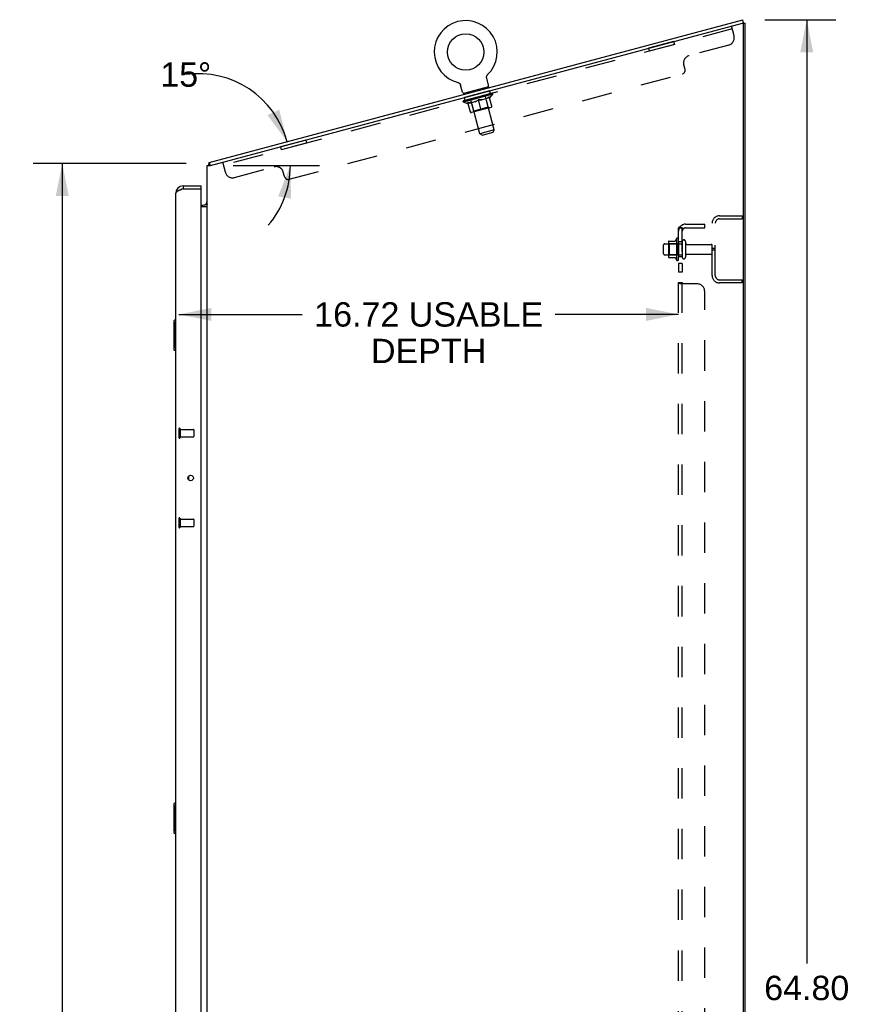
# Model space of a CAD drawing. Header units: inches. Extents: x 0 to 185, y 0 to 120.
# Tile 99 of 102: x 94 to 121, y 40 to 73. Entities that reach past the tile are written whole.
import ezdxf

# ---------------------------------------------------------------- set-up
doc = ezdxf.new("R2010")
doc.units = ezdxf.units.IN
doc.header["$LTSCALE"] = 10.163043
doc.header["$MEASUREMENT"] = 0
doc.linetypes.add('HIDDEN', pattern=[0.2, 0.1, -0.1])
doc.layers.get('0').update_dxf_attribs({"linetype": 'CONTINUOUS'})
for name, color, linetype in [('02___PRT_ALL_AXES', 7, 'CONTINUOUS'), ('DEFAULT_2', 8, 'HIDDEN'), ('DIMENSIONS', 7, 'CONTINUOUS')]:
    doc.layers.add(name, color=color, linetype=linetype)
doc.styles.get("Standard").update_dxf_attribs({"font": 'arial.ttf'})
doc.dimstyles.new('DIMSTYLE_1', dxfattribs={"dimtxt": 0.815217, "dimasz": 1.086957, "dimexe": 0.09, "dimexo": 0.07, "dimgap": 0.0375, "dimtad": 0, "dimtih": 1, "dimtoh": 1, "dimzin": 4, "dimdsep": 46, "dimtxsty": 'Standard', "dimblk": '_FILLED', "dimblk1": '_FILLED', "dimblk2": '_FILLED', "dimcen": 0.09, "dimazin": 1, "dimtfac": 1, "dimtofl": 0, "dimtmove": 0, "dimatfit": 3, "dimldrblk": '_FILLED', "dimfxl": 0, "dimtolj": 1, "dimtzin": 4, "dimarcsym": 0})
doc.dimstyles.new('DIMSTYLE_2', dxfattribs={"dimtxt": 0.815217, "dimasz": 1.086957, "dimexe": 0.09, "dimexo": 0.07, "dimgap": 0.0375, "dimtad": 0, "dimtih": 1, "dimtoh": 1, "dimdec": 0, "dimzin": 4, "dimdsep": 46, "dimtxsty": 'Standard', "dimblk": '_FILLED', "dimblk1": '_FILLED', "dimblk2": '_FILLED', "dimcen": 0.09, "dimadec": 0, "dimazin": 1, "dimtfac": 1, "dimtofl": 0, "dimtmove": 0, "dimatfit": 3, "dimldrblk": '_FILLED', "dimfxl": 0, "dimtolj": 1, "dimtzin": 4, "dimarcsym": 0})

# ---------------------------------------------------------------- blocks, each defined once
blk = doc.blocks.new('_FILLED')
at = {"color": 0, "linetype": 'ByBlock'}
blk.add_solid([(0, 0), (-1, 0.2), (-1, -0.2)], dxfattribs=at)
blk = doc.blocks.new('*D5')
at = {"layer": 'DIMENSIONS', "color": 2, "linetype": 'Continuous'}
for p, q in [((118.575, 72.997), (120.959, 72.997)), ((119.981, 72.997), (119.981, 41.41)), ((119.981, 8.193), (119.981, 39.78)), ((118.629, 8.193), (120.959, 8.193))]:
    blk.add_line(p, q, dxfattribs=at)
at = {"layer": 'DIMENSIONS', "color": 2, "linetype": 'Continuous', "xscale": 1.0869565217, "yscale": 1.0869565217, "zscale": 1.0869565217}
for p, rotation in [((119.981, 72.997), 90), ((119.981, 8.193), 270)]:
    blk.add_blockref('_FILLED', p, dxfattribs=dict(at, rotation=rotation))
at = {"layer": 'DIMENSIONS', "color": 2, "linetype": 'Continuous', "insert": (119.981, 41.003), "char_height": 0.8152, "width": 2.84872, "attachment_point": 2, "line_spacing_factor": 0.9}
blk.add_mtext('64.80', dxfattribs=at)
blk = doc.blocks.new('*D6')
at = {"layer": 'DIMENSIONS', "color": 2, "linetype": 'Continuous'}
for p, q in [((99.216, 68.193), (94.088, 68.193)), ((95.066, 68.193), (95.066, 39.008)), ((95.066, 8.193), (95.066, 37.378)), ((99.366, 8.193), (94.088, 8.193))]:
    blk.add_line(p, q, dxfattribs=at)
at = {"layer": 'DIMENSIONS', "color": 2, "linetype": 'Continuous', "xscale": 1.0869565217, "yscale": 1.0869565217, "zscale": 1.0869565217}
for p, rotation in [((95.066, 68.193), 90), ((95.066, 8.193), 270)]:
    blk.add_blockref('_FILLED', p, dxfattribs=dict(at, rotation=rotation))
at = {"layer": 'DIMENSIONS', "color": 2, "linetype": 'Continuous', "insert": (95.066, 38.6), "char_height": 0.8152, "width": 2.84872, "attachment_point": 2, "line_spacing_factor": 0.9}
blk.add_mtext('60.00', dxfattribs=at)
blk = doc.blocks.new('*D10')
at = {"layer": 'DIMENSIONS', "color": 2, "linetype": 'Continuous'}
blk.add_line((100.785, 68.123), (103.677, 68.123), dxfattribs=at)
for start, end in [(15, 97.9432), (319.5138, 360)]:
    blk.add_arc((99.622, 68.123), 3.077, start, end, dxfattribs=at)
for points in [[(101.935, 69.811), (102.594, 68.919), (102.329, 69.995)], [(102.722, 67.015), (102.699, 68.123), (102.294, 67.091)]]:
    blk.add_solid(points, dxfattribs=at)
at = {"layer": 'DIMENSIONS', "color": 2, "linetype": 'Continuous', "insert": (99.197, 71.577), "char_height": 0.81522, "width": 1.81025, "attachment_point": 2, "line_spacing_factor": 0.9}
blk.add_mtext('15\\fgdt;{\\fgdt;~}', dxfattribs=at)
blk = doc.blocks.new('*D21')
at = {"layer": 'DIMENSIONS', "color": 2, "linetype": 'Continuous'}
for p, q in [((98.966, 63.14), (103.096, 63.14)), ((115.691, 63.14), (111.561, 63.14))]:
    blk.add_line(p, q, dxfattribs=at)
at = {"layer": 'DIMENSIONS', "color": 2, "linetype": 'Continuous', "xscale": 1.0869565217, "yscale": 1.0869565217, "zscale": 1.0869565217, "rotation": 180}
blk.add_blockref('_FILLED', (98.966, 63.14), dxfattribs=at)
at = {"layer": 'DIMENSIONS', "color": 2, "linetype": 'Continuous', "xscale": 1.0869565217, "yscale": 1.0869565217, "zscale": 1.0869565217}
blk.add_blockref('_FILLED', (115.691, 63.14), dxfattribs=at)
at = {"layer": 'DIMENSIONS', "color": 2, "linetype": 'Continuous', "insert": (107.328, 63.548), "char_height": 0.81522, "width": 7.6491, "attachment_point": 2, "line_spacing_factor": 0.9}
blk.add_mtext('16.72 USABLE\\PDEPTH', dxfattribs=at)

msp = doc.modelspace()

# ---------------------------------------------------------------- linework, layer by layer
at = {"color": 7, "linetype": 'Continuous'}
for p, q in [((99.986, 68.22), (117.843, 73.005)), ((117.87, 72.905), (117.843, 73.005)), ((117.853, 72.89), (117.92, 72.89)), ((108.309, 70.901), (108.309, 70.901)), ((108.309, 70.901), (108.313, 70.899)), ((108.313, 70.899), (108.318, 70.898)), ((108.318, 70.898), (108.322, 70.897)), ((108.322, 70.897), (108.326, 70.895)), ((108.326, 70.895), (108.33, 70.893)), ((108.33, 70.893), (108.334, 70.891)), ((108.334, 70.891), (108.338, 70.889)), ((108.338, 70.889), (108.342, 70.887)), ((108.342, 70.887), (108.346, 70.885)), ((108.346, 70.885), (108.349, 70.882)), ((108.349, 70.882), (108.353, 70.88)), ((108.353, 70.88), (108.356, 70.877)), ((108.356, 70.877), (108.36, 70.874)), ((108.36, 70.874), (108.363, 70.871)), ((108.363, 70.871), (108.366, 70.868)), ((108.366, 70.868), (108.369, 70.865)), ((108.369, 70.865), (108.372, 70.862)), ((108.372, 70.862), (108.375, 70.858)), ((108.375, 70.858), (108.378, 70.855)), ((109.268, 71.089), (109.269, 71.094)), ((109.268, 71.085), (109.268, 71.089)), ((109.268, 71.08), (109.268, 71.085)), ((109.268, 71.076), (109.268, 71.08)), ((109.268, 71.071), (109.268, 71.076)), ((109.268, 71.067), (109.268, 71.071)), ((109.269, 71.098), (109.27, 71.102)), ((109.269, 71.094), (109.269, 71.098)), ((109.269, 71.058), (109.269, 71.063)), ((109.27, 71.102), (109.271, 71.107)), ((109.271, 71.107), (109.272, 71.111)), ((109.272, 71.046), (109.271, 71.05)), ((109.272, 71.111), (109.274, 71.115)), ((109.333, 70.818), (109.272, 71.046)), ((109.274, 71.115), (109.275, 71.119)), ((109.275, 71.119), (109.276, 71.124)), ((109.276, 71.124), (109.278, 71.128)), ((109.278, 71.128), (109.28, 71.132)), ((109.28, 71.132), (109.282, 71.136)), ((109.282, 71.136), (109.284, 71.14)), ((109.284, 71.14), (109.286, 71.143)), ((109.286, 71.143), (109.289, 71.147)), ((109.289, 71.147), (109.291, 71.151)), ((109.291, 71.151), (109.294, 71.154)), ((109.294, 71.154), (109.297, 71.158)), ((109.297, 71.158), (109.299, 71.161)), ((109.299, 71.161), (109.302, 71.164)), ((109.299, 71.161), (109.301, 71.163)), ((109.302, 71.164), (109.306, 71.168)), ((109.306, 71.168), (109.306, 71.168)), ((108.378, 70.855), (108.381, 70.851)), ((108.381, 70.851), (108.383, 70.848)), ((108.383, 70.848), (108.385, 70.844)), ((108.385, 70.844), (108.388, 70.84)), ((108.398, 70.816), (108.399, 70.812)), ((108.46, 70.584), (108.399, 70.812)), ((109.335, 70.756), (108.49, 70.53)), ((108.49, 70.53), (108.497, 70.501)), ((109.335, 70.756), (109.342, 70.727)), ((99.971, 68.163), (100.009, 68.134)), ((99.986, 68.22), (100.012, 68.123)), ((99.108, 67.443), (99.108, 67.339)), ((99.716, 67.339), (99.696, 67.339)), ((99.716, 67.339), (99.716, 67.443)), ((99.716, 66.797), (99.777, 66.797)), ((99.913, 66.832), (99.915, 66.83)), ((98.802, 62.928), (98.802, 61.958)), ((98.862, 62.943), (98.817, 62.943)), ((98.849, 62.843), (98.849, 62.043)), ((98.817, 61.943), (98.862, 61.943)), ((99.286, 57.719), (99.286, 57.609)), ((98.802, 46.761), (98.802, 45.791)), ((98.862, 46.776), (98.817, 46.776)), ((98.849, 46.676), (98.849, 45.876)), ((98.817, 45.776), (98.862, 45.776))]:
    msp.add_line(p, q, dxfattribs=at)
at = {"color": 3, "linetype": 'Continuous'}
for p, q in [((100.024, 68.123), (117.829, 72.894)), ((117.87, 72.905), (117.838, 72.896)), ((117.868, 8.359), (117.868, 72.863)), ((117.92, 8.297), (117.92, 72.89)), ((99.92, 8.297), (99.92, 68.123)), ((99.92, 68.123), (100.024, 68.123)), ((99.017, 67.304), (99.006, 67.3)), ((99.028, 67.309), (99.017, 67.304)), ((99.039, 67.313), (99.028, 67.309)), ((99.05, 67.317), (99.039, 67.313)), ((99.062, 67.322), (99.05, 67.317)), ((99.079, 67.328), (99.062, 67.322)), ((99.108, 67.339), (99.079, 67.328)), ((99.108, 67.443), (99.716, 67.443)), ((99.108, 67.339), (99.696, 67.339)), ((99.716, 9.067), (99.716, 67.319)), ((98.862, 9.189), (98.862, 67.196)), ((99.92, 66.745), (99.716, 66.745))]:
    msp.add_line(p, q, dxfattribs=at)
at = {"color": 7, "linetype": 'Continuous'}
for points in [[(109.272, 71.046), (109.271, 71.05), (109.27, 71.054), (109.269, 71.058), (109.269, 71.063), (109.268, 71.067)], [(108.388, 70.84), (108.39, 70.836), (108.392, 70.832)], [(108.39, 70.836), (108.392, 70.832), (108.393, 70.828), (108.395, 70.824), (108.397, 70.82), (108.398, 70.816)], [(108.395, 70.824), (108.397, 70.82), (108.398, 70.816)], [(99.971, 68.163), (99.972, 68.165), (99.973, 68.167), (99.974, 68.17), (99.975, 68.172), (99.975, 68.175), (99.976, 68.178), (99.976, 68.182), (99.977, 68.185), (99.977, 68.188), (99.977, 68.191)], [(99.977, 68.191), (99.977, 68.198), (99.977, 68.201), (99.978, 68.204), (99.978, 68.206), (99.978, 68.209), (99.979, 68.211), (99.979, 68.213), (99.98, 68.215), (99.981, 68.217), (99.982, 68.218), (99.983, 68.219), (99.984, 68.22), (99.986, 68.22)], [(99.891, 66.853), (99.891, 66.853), (99.891, 66.852), (99.891, 66.852), (99.891, 66.851), (99.892, 66.85), (99.893, 66.849), (99.894, 66.848), (99.895, 66.847), (99.897, 66.846), (99.898, 66.845)], [(99.898, 66.845), (99.9, 66.843), (99.902, 66.842), (99.904, 66.84), (99.906, 66.838), (99.908, 66.837), (99.91, 66.835)], [(99.91, 66.835), (99.912, 66.833), (99.913, 66.832)], [(99.915, 66.83), (99.916, 66.828), (99.917, 66.826), (99.918, 66.825), (99.919, 66.823), (99.92, 66.822), (99.92, 66.82), (99.92, 66.819)], [(98.847, 62.879), (98.847, 62.873), (98.848, 62.868), (98.848, 62.862), (98.848, 62.855), (98.849, 62.849), (98.849, 62.843)], [(98.849, 62.043), (98.849, 62.037), (98.848, 62.03), (98.848, 62.024), (98.848, 62.018), (98.847, 62.012), (98.847, 62.007)], [(98.847, 46.712), (98.847, 46.707), (98.848, 46.701), (98.848, 46.695), (98.848, 46.689), (98.849, 46.683), (98.849, 46.676)], [(98.849, 45.876), (98.849, 45.87), (98.848, 45.864), (98.848, 45.858), (98.848, 45.852), (98.847, 45.846), (98.847, 45.84)]]:
    msp.add_lwpolyline(points, dxfattribs=at)
at = {"color": 3, "linetype": 'Continuous'}
msp.add_lwpolyline([(99.006, 67.3), (99.001, 67.298), (98.995, 67.296), (98.99, 67.294), (98.985, 67.291), (98.98, 67.289), (98.975, 67.287), (98.97, 67.285), (98.965, 67.283), (98.961, 67.281), (98.956, 67.278), (98.951, 67.276), (98.947, 67.274), (98.943, 67.272), (98.938, 67.27), (98.934, 67.268), (98.93, 67.266), (98.926, 67.263), (98.922, 67.261), (98.918, 67.259), (98.915, 67.257), (98.911, 67.255), (98.908, 67.253), (98.904, 67.25), (98.901, 67.248), (98.898, 67.246), (98.895, 67.244), (98.892, 67.242), (98.889, 67.24), (98.887, 67.237), (98.884, 67.235), (98.882, 67.233), (98.88, 67.231), (98.877, 67.229), (98.875, 67.227), (98.874, 67.224), (98.872, 67.222), (98.87, 67.22), (98.869, 67.218), (98.868, 67.216), (98.866, 67.214), (98.865, 67.212), (98.864, 67.209), (98.864, 67.207), (98.863, 67.205), (98.863, 67.203), (98.862, 67.201), (98.862, 67.199), (98.862, 67.196)], dxfattribs=at)
at = {"color": 7, "linetype": 'Continuous'}
msp.add_circle((108.569, 71.922), 0.609, dxfattribs=at)
at = {"color": 3, "linetype": 'Continuous'}
msp.add_circle((99.362, 57.664), 0.0938, dxfattribs=at)
at = {"color": 7, "linetype": 'Continuous'}
for centre, radius, start, end in [((108.569, 71.922), 1.054, 314.1042, 255.8958), ((108.518, 70.6), 0.06, 195, 285), ((109.275, 70.803), 0.06, 285, 15), ((100.166, 68.013), 0.246, 142.6059, 153.6578), ((99.108, 67.196), 0.142, 90, 131.367), ((99.026, 67.053), 0.26, 87.3951, 90), ((99.777, 66.939), 0.142, 270, 360), ((98.817, 62.928), 0.015, 90, 180), ((98.847, 62.928), 0.015, 0, 90), ((98.817, 61.958), 0.015, 180, 270), ((98.847, 61.958), 0.015, 270, 360), ((98.817, 46.761), 0.015, 90, 180), ((98.847, 46.761), 0.015, 0, 90), ((98.817, 45.791), 0.015, 180, 270), ((98.847, 45.791), 0.015, 270, 360)]:
    msp.add_arc(centre, radius, start, end, dxfattribs=at)
at = {"color": 3, "linetype": 'Continuous'}
for centre, radius, start, end in [((117.837, 72.863), 0.0312, 0, 105), ((99.108, 67.196), 0.246, 90, 180), ((99.696, 67.319), 0.02, 0, 90)]:
    msp.add_arc(centre, radius, start, end, dxfattribs=at)
at = {"layer": '02___PRT_ALL_AXES', "color": 8, "linetype": 'HIDDEN'}
for p, q in [((115.527, 72.277), (114.682, 72.05)), ((115.554, 72.176), (114.709, 71.95)), ((115.527, 72.277), (115.554, 72.176)), ((114.682, 72.05), (114.709, 71.95)), ((109.369, 70.627), (108.524, 70.4)), ((109.396, 70.526), (109.369, 70.627)), ((108.551, 70.3), (108.524, 70.4)), ((109.396, 70.526), (108.551, 70.3)), ((103.212, 68.977), (102.366, 68.75)), ((103.212, 68.977), (103.239, 68.876)), ((102.366, 68.75), (102.393, 68.65)), ((103.239, 68.876), (102.393, 68.65)), ((115.621, 65.674), (115.621, 64.962)), ((115.691, 65.568), (115.691, 65.652)), ((115.221, 65.501), (115.816, 65.501)), ((115.691, 65.568), (115.691, 65.068)), ((115.816, 65.568), (115.691, 65.568)), ((115.816, 65.568), (115.816, 65.068)), ((115.984, 65.484), (116.786, 65.484)), ((115.221, 65.135), (115.816, 65.135)), ((115.691, 64.984), (115.691, 65.068)), ((115.816, 65.068), (115.691, 65.068)), ((115.984, 65.152), (116.786, 65.152)), ((115.691, 64.84), (115.691, 64.559)), ((115.816, 64.84), (115.691, 64.84)), ((115.816, 64.84), (115.816, 64.559)), ((115.816, 64.559), (115.691, 64.559)), ((99.009, 59.288), (99.009, 59.04)), ((99.009, 59.288), (99.456, 59.288)), ((99.009, 59.04), (99.456, 59.04)), ((99.009, 56.288), (99.009, 56.04)), ((99.009, 56.288), (99.456, 56.288)), ((99.009, 56.04), (99.456, 56.04))]:
    msp.add_line(p, q, dxfattribs=at)
for centre, radius, start, end in [((116.221, 65.318), 0.698, 149.3369, 156.0321), ((115.653, 65.652), 0.0384, 0, 145.5503), ((116.221, 65.318), 0.698, 203.9679, 210.6631), ((115.653, 64.984), 0.0384, 214.4497, 360)]:
    msp.add_arc(centre, radius, start, end, dxfattribs=at)
at = {"layer": 'DEFAULT_2', "color": 8, "linetype": 'HIDDEN'}
for p, q in [((117.486, 72.694), (100.462, 68.132)), ((117.548, 72.461), (117.459, 72.794)), ((117.372, 72.155), (116.043, 71.799)), ((102.658, 67.664), (115.818, 71.19)), ((115.907, 71.343), (115.867, 71.493)), ((108.316, 70.899), (108.318, 70.898)), ((109.306, 71.168), (109.306, 71.168)), ((108.501, 70.278), (109.451, 70.533)), ((108.671, 70.578), (108.678, 70.549)), ((109.044, 69.188), (108.679, 70.55)), ((109.154, 70.708), (109.161, 70.679)), ((109.525, 69.317), (109.16, 70.679)), ((109.435, 70.531), (109.433, 70.536)), ((109.443, 70.531), (109.442, 70.533)), ((109.444, 70.531), (109.443, 70.533)), ((109.451, 70.533), (109.45, 70.535)), ((109.457, 70.537), (109.455, 70.542)), ((109.472, 70.508), (109.463, 70.544)), ((108.494, 70.246), (108.485, 70.282)), ((108.494, 70.279), (108.492, 70.284)), ((109.472, 70.508), (108.494, 70.246)), ((108.641, 70.193), (108.494, 70.246)), ((108.501, 70.278), (108.5, 70.281)), ((108.508, 70.28), (108.507, 70.283)), ((108.509, 70.28), (108.508, 70.283)), ((108.516, 70.285), (108.514, 70.29)), ((108.529, 70.286), (108.528, 70.288)), ((108.53, 70.286), (108.53, 70.289)), ((108.552, 70.295), (108.55, 70.3)), ((108.564, 70.295), (108.563, 70.298)), ((108.566, 70.296), (108.565, 70.298)), ((108.723, 70.34), (108.567, 70.299)), ((108.601, 70.308), (108.599, 70.313)), ((108.602, 70.305), (108.602, 70.308)), ((108.603, 70.306), (108.602, 70.308)), ((108.605, 70.306), (108.605, 70.309)), ((108.611, 70.308), (108.61, 70.31)), ((108.611, 70.308), (108.61, 70.31)), ((108.613, 70.308), (108.613, 70.311)), ((108.616, 70.309), (108.615, 70.312)), ((108.619, 70.31), (108.619, 70.312)), ((108.63, 70.313), (108.63, 70.315)), ((108.724, 69.915), (108.64, 70.229)), ((108.645, 70.317), (108.643, 70.321)), ((108.644, 70.317), (108.644, 70.319)), ((108.661, 70.324), (108.659, 70.329)), ((108.66, 70.321), (108.66, 70.323)), ((108.66, 70.321), (108.66, 70.323)), ((108.669, 70.323), (108.668, 70.326)), ((108.672, 70.324), (108.671, 70.327)), ((108.679, 70.326), (108.679, 70.328)), ((108.688, 70.328), (108.687, 70.334)), ((108.7, 70.332), (108.699, 70.334)), ((108.702, 70.332), (108.702, 70.335)), ((108.723, 70.338), (108.723, 70.34)), ((108.774, 70.354), (108.727, 70.341)), ((108.731, 70.343), (108.729, 70.348)), ((108.737, 70.341), (108.736, 70.344)), ((108.74, 70.342), (108.739, 70.345)), ((108.745, 70.344), (108.743, 70.35)), ((108.84, 69.948), (108.743, 70.31)), ((108.748, 70.344), (108.747, 70.347)), ((108.756, 70.347), (108.756, 70.349)), ((108.897, 70.262), (108.758, 70.225)), ((108.775, 70.352), (108.774, 70.354)), ((108.832, 70.37), (108.787, 70.357)), ((108.803, 70.359), (108.802, 70.362)), ((108.808, 70.363), (108.806, 70.368)), ((108.813, 70.362), (108.811, 70.369)), ((108.811, 70.361), (108.811, 70.364)), ((108.815, 70.363), (108.815, 70.365)), ((108.821, 70.364), (108.82, 70.367)), ((108.833, 70.367), (108.832, 70.37)), ((108.894, 70.386), (108.852, 70.375)), ((108.863, 70.375), (108.863, 70.378)), ((108.887, 70.384), (108.974, 70.413)), ((108.89, 70.385), (108.889, 70.39)), ((108.891, 70.385), (108.889, 70.39)), ((108.889, 70.39), (108.889, 70.39)), ((108.891, 70.383), (108.891, 70.385)), ((108.894, 70.384), (108.894, 70.386)), ((108.895, 70.384), (108.894, 70.386)), ((108.895, 70.384), (108.895, 70.387)), ((108.959, 70.404), (108.922, 70.394)), ((108.927, 70.392), (108.926, 70.395)), ((108.96, 70.401), (108.959, 70.404)), ((108.973, 70.408), (108.973, 70.408)), ((108.974, 70.405), (108.973, 70.408)), ((108.974, 70.405), (108.973, 70.408)), ((108.975, 70.408), (108.974, 70.413)), ((108.978, 70.406), (108.977, 70.409)), ((108.978, 70.406), (108.977, 70.409)), ((108.977, 70.409), (108.977, 70.409)), ((108.979, 70.409), (109.028, 70.422)), ((108.992, 70.41), (108.991, 70.412)), ((109.089, 69.982), (108.997, 70.325)), ((109.003, 70.419), (109.064, 70.432)), ((109.004, 70.415), (109.003, 70.419)), ((109.02, 70.42), (109.019, 70.423)), ((109.025, 70.419), (109.024, 70.421)), ((109.056, 70.427), (109.055, 70.43)), ((109.056, 70.429), (109.098, 70.441)), ((109.056, 70.427), (109.056, 70.429)), ((109.057, 70.427), (109.057, 70.43)), ((109.058, 70.436), (109.059, 70.436)), ((109.06, 70.431), (109.058, 70.436)), ((109.06, 70.431), (109.059, 70.436)), ((109.06, 70.428), (109.06, 70.431)), ((109.088, 70.436), (109.088, 70.438)), ((109.254, 70.357), (109.116, 70.32)), ((109.118, 70.446), (109.164, 70.458)), ((109.119, 70.444), (109.118, 70.446)), ((109.13, 70.447), (109.13, 70.45)), ((109.138, 70.449), (109.136, 70.456)), ((109.136, 70.449), (109.136, 70.451)), ((109.14, 70.45), (109.139, 70.452)), ((109.142, 70.453), (109.141, 70.458)), ((109.149, 70.452), (109.148, 70.454)), ((109.176, 70.462), (109.224, 70.474)), ((109.176, 70.459), (109.176, 70.462)), ((109.195, 70.464), (109.194, 70.467)), ((109.204, 70.467), (109.203, 70.469)), ((109.207, 70.467), (109.205, 70.474)), ((109.211, 70.469), (109.211, 70.471)), ((109.215, 70.47), (109.214, 70.472)), ((109.22, 70.474), (109.218, 70.479)), ((109.322, 70.078), (109.226, 70.439)), ((109.228, 70.475), (109.383, 70.517)), ((109.228, 70.473), (109.228, 70.475)), ((109.249, 70.479), (109.249, 70.481)), ((109.252, 70.479), (109.251, 70.482)), ((109.264, 70.483), (109.262, 70.488)), ((109.272, 70.485), (109.272, 70.487)), ((109.279, 70.487), (109.279, 70.489)), ((109.283, 70.488), (109.282, 70.49)), ((109.289, 70.492), (109.288, 70.497)), ((109.291, 70.49), (109.291, 70.492)), ((109.291, 70.49), (109.291, 70.492)), ((109.307, 70.494), (109.306, 70.499)), ((109.307, 70.494), (109.307, 70.497)), ((109.321, 70.498), (109.321, 70.5)), ((109.332, 70.501), (109.332, 70.503)), ((109.336, 70.502), (109.335, 70.505)), ((109.338, 70.503), (109.338, 70.505)), ((109.341, 70.503), (109.34, 70.506)), ((109.341, 70.503), (109.34, 70.506)), ((109.346, 70.505), (109.346, 70.507)), ((109.35, 70.508), (109.348, 70.514)), ((109.349, 70.505), (109.348, 70.508)), ((109.349, 70.506), (109.349, 70.508)), ((109.439, 70.107), (109.355, 70.42)), ((109.364, 70.387), (109.372, 70.389)), ((109.372, 70.389), (109.472, 70.508)), ((109.386, 70.515), (109.385, 70.518)), ((109.388, 70.516), (109.387, 70.519)), ((109.399, 70.522), (109.397, 70.527)), ((109.421, 70.525), (109.421, 70.527)), ((109.423, 70.525), (109.422, 70.528)), ((108.641, 70.193), (108.649, 70.195)), ((109.418, 70.07), (108.76, 69.894)), ((108.84, 69.948), (108.817, 69.909)), ((109.322, 70.078), (108.84, 69.948)), ((109.322, 70.078), (109.361, 70.055)), ((109.525, 69.317), (109.044, 69.188)), ((109.118, 69.145), (109.483, 69.243)), ((109.483, 69.243), (109.525, 69.317)), ((109.118, 69.145), (109.044, 69.188)), ((100.524, 67.9), (100.435, 68.233)), ((100.83, 67.723), (102.158, 68.079)), ((102.505, 67.752), (102.464, 67.902)), ((117.062, 66.443), (117.816, 66.443)), ((117.062, 66.339), (117.816, 66.339)), ((117.816, 66.443), (117.816, 66.339)), ((115.691, 10.349), (115.691, 66.037)), ((115.816, 66.037), (115.691, 66.037)), ((115.745, 66.075), (115.841, 65.996)), ((115.816, 10.349), (115.816, 66.037)), ((115.928, 66.162), (116.566, 66.162)), ((115.928, 66.037), (116.566, 66.037)), ((116.566, 66.037), (116.566, 66.162)), ((116.816, 64.439), (116.816, 66.196)), ((116.92, 64.439), (116.92, 66.196)), ((115.365, 65.595), (115.593, 65.595)), ((115.191, 65.165), (115.191, 65.471)), ((115.355, 65.574), (115.355, 65.062)), ((115.375, 65.501), (115.355, 65.521)), ((115.375, 65.501), (115.375, 65.134)), ((115.671, 65.501), (115.375, 65.501)), ((115.671, 65.501), (115.691, 65.521)), ((115.671, 65.501), (115.671, 65.134)), ((115.922, 65.582), (115.922, 65.053)), ((116.92, 65.349), (116.816, 65.349)), ((116.92, 65.287), (116.816, 65.287)), ((115.375, 65.134), (115.355, 65.114)), ((115.365, 65.04), (115.593, 65.04)), ((115.671, 65.134), (115.375, 65.134)), ((115.671, 65.134), (115.691, 65.114)), ((117.062, 64.297), (117.816, 64.297)), ((117.816, 64.193), (117.816, 64.297)), ((115.816, 64.197), (115.691, 64.197)), ((116.316, 64.162), (115.745, 64.162)), ((117.816, 64.193), (117.062, 64.193)), ((116.566, 12.474), (116.566, 63.912)), ((98.966, 59.306), (98.966, 59.022)), ((99.009, 59.306), (99.009, 59.022)), ((99.466, 59.278), (99.466, 59.05)), ((98.966, 56.306), (98.966, 56.022)), ((99.009, 56.306), (99.009, 56.022)), ((99.466, 56.278), (99.466, 56.05))]:
    msp.add_line(p, q, dxfattribs=at)
for points in [[(108.64, 70.229), (108.662, 70.226), (108.683, 70.225), (108.704, 70.224), (108.724, 70.224), (108.745, 70.225), (108.764, 70.226)], [(108.758, 70.225), (108.739, 70.223), (108.72, 70.223), (108.701, 70.223), (108.681, 70.224), (108.661, 70.226), (108.64, 70.228)], [(108.89, 70.26), (108.908, 70.268), (108.926, 70.278), (108.944, 70.288), (108.962, 70.3), (108.98, 70.312), (108.997, 70.325)], [(108.998, 70.323), (108.981, 70.311), (108.964, 70.3), (108.948, 70.289), (108.931, 70.279), (108.914, 70.27), (108.897, 70.262)], [(108.997, 70.325), (109.02, 70.322), (109.041, 70.321), (109.062, 70.32), (109.083, 70.32), (109.103, 70.321), (109.123, 70.322)], [(109.116, 70.32), (109.097, 70.319), (109.077, 70.318), (109.058, 70.319), (109.038, 70.32), (109.018, 70.321), (108.998, 70.323)], [(109.249, 70.356), (109.267, 70.364), (109.285, 70.374), (109.302, 70.384), (109.32, 70.395), (109.338, 70.407), (109.355, 70.42)], [(109.356, 70.42), (109.339, 70.407), (109.322, 70.396), (109.305, 70.385), (109.288, 70.375), (109.271, 70.366), (109.254, 70.357)], [(115.713, 66.057), (115.71, 66.055), (115.707, 66.054), (115.704, 66.052), (115.701, 66.051), (115.698, 66.049), (115.696, 66.047), (115.694, 66.045), (115.693, 66.043), (115.692, 66.042), (115.691, 66.04), (115.691, 66.038), (115.691, 66.037)], [(115.745, 66.075), (115.743, 66.073), (115.74, 66.071), (115.738, 66.069), (115.735, 66.067), (115.731, 66.065), (115.728, 66.063), (115.724, 66.062), (115.721, 66.06), (115.713, 66.057)], [(115.759, 66.037), (115.759, 66.037), (115.758, 66.037), (115.758, 66.037), (115.757, 66.037), (115.757, 66.037), (115.756, 66.037), (115.756, 66.037), (115.756, 66.037), (115.756, 66.037)], [(115.756, 66.037), (115.756, 66.037), (115.756, 66.037), (115.757, 66.037), (115.757, 66.037), (115.757, 66.037), (115.758, 66.037), (115.758, 66.037), (115.759, 66.036), (115.759, 66.036), (115.76, 66.036), (115.761, 66.036), (115.761, 66.036), (115.762, 66.036), (115.763, 66.036), (115.763, 66.036), (115.764, 66.036), (115.765, 66.035), (115.765, 66.035), (115.766, 66.035), (115.767, 66.035), (115.767, 66.035), (115.768, 66.035), (115.769, 66.034), (115.77, 66.034), (115.77, 66.034), (115.771, 66.034), (115.772, 66.034), (115.773, 66.033), (115.773, 66.033), (115.774, 66.033), (115.775, 66.033), (115.776, 66.033), (115.776, 66.032), (115.777, 66.032), (115.778, 66.032), (115.779, 66.032), (115.78, 66.031), (115.781, 66.031), (115.781, 66.031), (115.782, 66.031), (115.783, 66.03), (115.784, 66.03), (115.785, 66.03), (115.786, 66.029), (115.787, 66.029), (115.788, 66.029), (115.789, 66.028), (115.79, 66.028), (115.791, 66.028), (115.792, 66.027), (115.792, 66.027), (115.793, 66.027), (115.794, 66.026), (115.795, 66.026), (115.796, 66.025), (115.797, 66.025), (115.798, 66.025), (115.799, 66.024), (115.8, 66.024), (115.801, 66.023), (115.802, 66.023), (115.803, 66.023), (115.804, 66.022), (115.805, 66.022), (115.805, 66.021), (115.806, 66.021), (115.807, 66.021), (115.808, 66.02), (115.809, 66.02), (115.809, 66.02), (115.81, 66.019), (115.811, 66.019), (115.812, 66.018), (115.812, 66.018), (115.813, 66.018), (115.814, 66.017), (115.814, 66.017), (115.815, 66.017), (115.816, 66.016), (115.816, 66.016), (115.817, 66.016), (115.817, 66.015), (115.818, 66.015), (115.818, 66.015), (115.819, 66.014), (115.819, 66.014), (115.82, 66.014), (115.82, 66.014)], [(115.83, 66.013), (115.828, 66.015), (115.826, 66.017), (115.825, 66.02), (115.823, 66.022), (115.821, 66.024), (115.819, 66.027), (115.818, 66.029), (115.817, 66.031), (115.816, 66.033), (115.816, 66.035), (115.816, 66.037)], [(115.82, 66.014), (115.82, 66.014), (115.82, 66.014), (115.82, 66.014), (115.82, 66.014), (115.82, 66.014), (115.819, 66.014), (115.819, 66.014), (115.819, 66.015), (115.818, 66.015), (115.818, 66.015), (115.817, 66.016), (115.817, 66.016), (115.817, 66.016), (115.816, 66.017)], [(115.841, 65.996), (115.842, 65.996), (115.842, 65.997), (115.842, 65.998), (115.842, 65.999), (115.841, 66), (115.84, 66.001), (115.84, 66.003), (115.838, 66.004), (115.837, 66.006), (115.836, 66.007), (115.834, 66.009), (115.83, 66.013)], [(115.693, 64.191), (115.692, 64.193), (115.691, 64.194), (115.691, 64.196), (115.691, 64.197)], [(115.701, 64.183), (115.698, 64.185), (115.696, 64.187), (115.694, 64.189), (115.693, 64.191), (115.692, 64.193), (115.691, 64.194), (115.691, 64.196), (115.691, 64.197)], [(115.724, 64.173), (115.717, 64.176), (115.713, 64.177), (115.71, 64.179), (115.707, 64.18), (115.704, 64.182), (115.701, 64.183), (115.698, 64.185), (115.696, 64.187), (115.694, 64.189)], [(115.745, 64.162), (115.743, 64.163), (115.74, 64.165), (115.738, 64.166), (115.735, 64.168), (115.731, 64.17), (115.728, 64.171), (115.724, 64.173)], [(115.743, 64.163), (115.74, 64.165), (115.738, 64.166)], [(115.817, 64.193), (115.816, 64.194), (115.816, 64.196), (115.816, 64.197)], [(115.823, 64.187), (115.821, 64.188), (115.819, 64.19), (115.818, 64.191), (115.817, 64.193), (115.816, 64.194), (115.816, 64.196), (115.816, 64.197)], [(115.826, 64.184), (115.825, 64.185), (115.823, 64.187), (115.821, 64.188), (115.819, 64.19), (115.818, 64.191)], [(115.838, 64.175), (115.837, 64.176), (115.836, 64.177), (115.834, 64.179), (115.832, 64.18), (115.83, 64.181), (115.826, 64.184)], [(115.841, 64.162), (115.842, 64.163), (115.842, 64.165), (115.842, 64.167), (115.842, 64.168), (115.841, 64.17), (115.84, 64.171), (115.84, 64.173), (115.838, 64.175), (115.837, 64.176), (115.836, 64.177), (115.834, 64.179), (115.832, 64.18)], [(115.841, 64.162), (115.842, 64.163), (115.842, 64.165), (115.842, 64.167), (115.842, 64.168), (115.841, 64.17), (115.84, 64.171), (115.84, 64.173)]]:
    msp.add_lwpolyline(points, dxfattribs=at)
for centre, radius, start, end in [((117.307, 72.397), 0.25, 285, 15), ((116.108, 71.558), 0.25, 105, 195), ((115.786, 71.311), 0.125, 285, 15), ((108.65, 70.542), 0.03, 15, 105), ((109.189, 70.686), 0.03, 105, 195), ((108.712, 70.302), 0.0318, 15, 105), ((109.256, 70.448), 0.0318, 105, 195), ((108.752, 69.923), 0.0296, 195, 285), ((109.411, 70.099), 0.0296, 285, 15), ((100.765, 67.964), 0.25, 195, 285), ((102.223, 67.837), 0.25, 15, 105), ((102.625, 67.785), 0.125, 195, 285), ((117.062, 66.196), 0.246, 90, 180), ((117.062, 66.196), 0.142, 90, 180), ((115.928, 65.925), 0.237, 90, 180), ((115.928, 65.925), 0.112, 90, 180), ((115.365, 65.585), 0.01, 90, 174.8062), ((115.496, 65.574), 0.141, 174.7919, 180), ((115.574, 65.605), 0.01, 270, 336.0321), ((115.869, 65.582), 0.053, 0, 180), ((115.221, 65.471), 0.03, 90, 180), ((115.984, 65.546), 0.0625, 180, 270), ((116.786, 65.454), 0.03, 360, 90), ((115.221, 65.165), 0.03, 180, 270), ((115.496, 65.062), 0.141, 180, 185.2081), ((115.365, 65.05), 0.01, 185.1938, 270), ((115.574, 65.03), 0.01, 23.9679, 90), ((115.869, 65.053), 0.053, 180, 360), ((115.984, 65.089), 0.0625, 90, 180), ((116.786, 65.182), 0.03, 270, 0), ((117.062, 64.439), 0.246, 180, 270), ((117.062, 64.439), 0.142, 180, 270), ((116.316, 63.912), 0.25, 0, 90), ((98.987, 59.306), 0.0215, 0, 180), ((98.987, 59.022), 0.0215, 180, 360), ((99.456, 59.278), 0.01, 0, 90), ((99.456, 59.05), 0.01, 270, 360), ((98.987, 56.306), 0.0215, 0, 180), ((99.456, 56.278), 0.01, 0, 90), ((99.456, 56.05), 0.01, 270, 360), ((98.987, 56.022), 0.0215, 180, 360)]:
    msp.add_arc(centre, radius, start, end, dxfattribs=at)
for centre, major_axis, ratio, start_param, end_param in [((109.398, 70.517), (0.152, 0.044), 0.05688, 1.320842, 2.360692), ((109.446, 70.53), (0.153, 0.043), 0.05963, 1.495927, 2.535778), ((109.48, 70.539), (0.153, 0.041), 0.060556, 1.671089, 2.71094), ((109.502, 70.545), (0.154, 0.038), 0.05688, 2.021337, 3.061188), ((109.499, 70.544), (0.153, 0.039), 0.05963, 1.846251, 2.886102), ((109.417, 70.518), (0.127, 0.034), 0.060556, 1.352155, 1.901202), ((109.462, 70.53), (0.128, 0.031), 0.05688, 1.702402, 2.25145), ((109.446, 70.526), (0.127, 0.033), 0.05963, 1.527317, 2.076364), ((108.974, 70.413), (0.493, 0.116), 0.052395, 0.350657, 0.52519), ((108.974, 70.413), (0.486, 0.141), 0.05688, -0.524781, -0.350248), ((109.399, 70.512), (0.153, 0.043), 0.05963, 1.321394, 1.414673), ((109.504, 70.54), (0.154, 0.036), 0.052395, 2.021746, 2.115024), ((108.974, 70.413), (0.492, 0.121), 0.05688, 0.175715, 0.350248), ((108.974, 70.413), (0.488, 0.136), 0.05963, -0.349695, -0.175162), ((109.448, 70.525), (0.153, 0.041), 0.060556, 1.496556, 1.589835), ((109.501, 70.539), (0.154, 0.038), 0.05688, 1.846804, 1.940083), ((109.482, 70.534), (0.153, 0.039), 0.05963, 1.671719, 1.764997), ((108.974, 70.413), (0.49, 0.126), 0.05963, 0.000629, 0.175162), ((108.974, 70.413), (0.489, 0.131), 0.060556, -0.174533, 0), ((108.472, 70.269), (0.153, 0.041), 0.060556, 0.430652, 1.470503), ((108.974, 70.413), (0.489, 0.131), 0.060556, 3.141593, 3.316126), ((108.974, 70.413), (0.488, 0.136), 0.05963, 2.96643, 3.140963), ((108.473, 70.264), (0.153, 0.043), 0.05963, 1.376596, 1.469874), ((108.506, 70.278), (0.153, 0.039), 0.05963, 0.605815, 1.645666), ((108.453, 70.264), (0.153, 0.043), 0.05963, 0.25549, 1.295341), ((108.974, 70.413), (0.49, 0.126), 0.05963, -2.96643, -2.791898), ((108.974, 70.413), (0.486, 0.141), 0.05688, 2.791345, 2.965878), ((108.507, 70.273), (0.153, 0.041), 0.060556, 1.551758, 1.645036), ((108.455, 70.259), (0.152, 0.044), 0.05688, 1.20151, 1.294789), ((108.508, 70.275), (0.126, 0.035), 0.05963, 1.065228, 1.614276), ((108.493, 70.271), (0.126, 0.037), 0.05688, 0.890143, 1.43919), ((108.537, 70.283), (0.127, 0.034), 0.060556, 1.240391, 1.789438), ((108.554, 70.291), (0.154, 0.038), 0.05688, 0.7809, 1.820751), ((108.45, 70.263), (0.152, 0.044), 0.05688, 0.080405, 1.120256), ((108.974, 70.413), (0.492, 0.121), 0.05688, -2.791345, -2.616812), ((108.974, 70.413), (0.485, 0.146), 0.052395, 2.616403, 2.790936), ((108.556, 70.286), (0.153, 0.039), 0.05963, 1.72692, 1.820198), ((108.452, 70.258), (0.152, 0.046), 0.052395, 1.026568, 1.119847), ((108.492, 70.271), (0.126, 0.038), 0.052395, 0.715201, 1.264248), ((108.58, 70.294), (0.127, 0.033), 0.05963, 1.415553, 1.9646), ((108.616, 70.307), (0.154, 0.036), 0.052395, 0.955842, 1.995693), ((108.463, 70.267), (0.152, 0.046), 0.052395, -0.094537, 0.945314), ((108.974, 70.413), (0.493, 0.116), 0.052395, -2.616403, -2.44187), ((108.974, 70.413), (0.484, 0.15), 0.046319, 2.441654, 2.616187), ((108.617, 70.302), (0.154, 0.038), 0.05688, 1.902006, 1.995284), ((108.465, 70.261), (0.151, 0.047), 0.046319, 0.851819, 0.945098), ((108.506, 70.274), (0.126, 0.039), 0.046319, 0.540452, 1.089499), ((108.635, 70.309), (0.128, 0.031), 0.05688, 1.590638, 2.139686), ((108.688, 70.327), (0.155, 0.035), 0.046319, 1.130591, 2.170442), ((108.974, 70.413), (0.494, 0.112), 0.046319, -2.441654, -2.267121), ((108.492, 70.274), (0.151, 0.047), 0.046319, -0.269286, 0.770565), ((108.974, 70.413), (0.483, 0.154), 0.038841, 2.267123, 2.441656), ((108.689, 70.322), (0.154, 0.036), 0.052395, 2.076947, 2.170226), ((108.493, 70.269), (0.151, 0.048), 0.038841, 0.677289, 0.770567), ((108.535, 70.282), (0.125, 0.04), 0.038841, 0.365921, 0.914969), ((108.7, 70.326), (0.128, 0.03), 0.052395, 1.76558, 2.314627), ((108.769, 70.348), (0.155, 0.034), 0.038841, 1.305122, 2.344973), ((108.974, 70.413), (0.495, 0.108), 0.038841, -2.267123, -2.092591), ((108.535, 70.286), (0.151, 0.048), 0.038841, -0.443817, 0.596034), ((108.974, 70.413), (0.482, 0.157), 0.030195, 2.09281, 2.267343), ((108.77, 70.343), (0.155, 0.035), 0.046319, 2.251696, 2.344975), ((108.537, 70.281), (0.151, 0.049), 0.030195, 0.502975, 0.596254), ((108.577, 70.293), (0.125, 0.041), 0.030195, 0.191608, 0.740655), ((108.774, 70.346), (0.128, 0.029), 0.046319, 1.940329, 2.489376), ((108.592, 70.301), (0.151, 0.049), 0.030195, -0.61813, 0.421721), ((108.856, 70.372), (0.155, 0.033), 0.030195, 1.479435, 2.519286), ((108.974, 70.413), (0.496, 0.105), 0.030195, -2.09281, -1.918277), ((108.974, 70.413), (0.481, 0.159), 0.020645, 1.918687, 2.09322), ((108.857, 70.367), (0.155, 0.034), 0.038841, 2.426227, 2.519505), ((108.594, 70.296), (0.151, 0.05), 0.020645, 0.328852, 0.422131), ((108.631, 70.308), (0.125, 0.041), 0.020645, 0.017485, 0.566532), ((108.854, 70.368), (0.128, 0.028), 0.038841, 2.11486, 2.663907), ((108.661, 70.319), (0.151, 0.05), 0.020645, -0.792253, 0.247598), ((108.947, 70.396), (0.155, 0.032), 0.020645, 1.653558, 2.693409), ((108.974, 70.413), (0.496, 0.103), 0.020645, -1.918687, -1.744154), ((108.974, 70.413), (0.481, 0.16), 0.010478, 1.744704, 1.919237), ((108.948, 70.391), (0.155, 0.033), 0.030195, 2.60054, 2.693819), ((108.662, 70.314), (0.151, 0.05), 0.010478, 0.154869, 0.248148), ((108.696, 70.325), (0.125, 0.042), 0.010478, 6.126688, 6.675735), ((108.938, 70.39), (0.129, 0.027), 0.030195, 2.289173, 2.83822), ((108.739, 70.34), (0.151, 0.05), 0.010478, -0.966236, -0.000846), ((109.039, 70.421), (0.155, 0.032), 0.010478, 1.827541, 2.867392), ((108.974, 70.413), (0.497, 0.102), 0.010478, 4.538481, 4.720178), ((109.04, 70.416), (0.155, 0.032), 0.020645, 2.774664, 2.867942), ((109.022, 70.413), (0.129, 0.027), 0.020645, 2.463296, 3.012344), ((108.914, 70.387), (0.151, 0.05), 0.010478, 0.274201, 1.314052), ((108.848, 70.366), (0.125, 0.042), 0.010478, -0.000483, 0.504314), ((108.825, 70.358), (0.151, 0.05), 0.010478, 0.099668, 0.192946), ((108.974, 70.413), (0.481, 0.16), 0.010478, -1.571421, -1.396888), ((109.106, 70.435), (0.129, 0.026), 0.010478, 2.637279, 3.14189), ((109.13, 70.44), (0.155, 0.032), 0.010478, 2.74231, 2.948646), ((109.006, 70.412), (0.151, 0.05), 0.020645, 0.448184, 1.488034), ((108.932, 70.388), (0.125, 0.041), 0.020645, 0.129249, 0.678296), ((108.915, 70.382), (0.151, 0.05), 0.020645, 0.273651, 0.366929), ((109.214, 70.468), (0.155, 0.032), 0.010478, -3.140747, -2.175357), ((108.974, 70.413), (0.497, 0.102), 0.010478, 1.222355, 1.396888), ((108.974, 70.413), (0.481, 0.159), 0.020645, -1.397439, -1.222906), ((109.097, 70.436), (0.151, 0.049), 0.030195, 0.622307, 1.662158), ((109.017, 70.411), (0.125, 0.041), 0.030195, 0.303372, 0.852419), ((109.292, 70.489), (0.155, 0.032), 0.020645, 2.893995, 3.933846), ((109.259, 70.476), (0.129, 0.026), 0.010478, 2.749043, 3.29809), ((109.007, 70.407), (0.151, 0.049), 0.030195, 0.447774, 0.541052), ((109.293, 70.483), (0.155, 0.032), 0.010478, 2.893445, 2.986723), ((108.974, 70.413), (0.496, 0.103), 0.020645, 1.048373, 1.222906), ((109.184, 70.46), (0.151, 0.048), 0.038841, 0.79662, 1.836471), ((108.974, 70.413), (0.482, 0.157), 0.030195, -1.223315, -1.048783), ((109.1, 70.434), (0.125, 0.04), 0.038841, 0.477686, 1.026733), ((109.323, 70.493), (0.129, 0.027), 0.020645, 2.57506, 3.124108), ((109.36, 70.507), (0.155, 0.033), 0.030195, 2.719872, 3.759723), ((109.265, 70.481), (0.151, 0.047), 0.046319, 0.971151, 2.011002), ((109.098, 70.431), (0.151, 0.048), 0.038841, 0.622087, 0.715366), ((109.362, 70.502), (0.155, 0.032), 0.020645, 2.719462, 2.812741), ((108.974, 70.413), (0.496, 0.105), 0.030195, 0.87425, 1.048783), ((108.974, 70.413), (0.483, 0.154), 0.038841, -1.049002, -0.874469), ((109.18, 70.455), (0.126, 0.039), 0.046319, 0.652216, 1.201263), ((109.337, 70.501), (0.152, 0.046), 0.052395, 1.1459, 2.185751), ((109.377, 70.508), (0.129, 0.027), 0.030195, 2.400937, 2.949985), ((109.417, 70.522), (0.155, 0.034), 0.038841, 2.545558, 3.585409), ((109.254, 70.475), (0.126, 0.038), 0.052395, 0.826965, 1.376012), ((109.185, 70.454), (0.151, 0.047), 0.046319, 0.796618, 0.889896), ((109.418, 70.517), (0.155, 0.033), 0.030195, 2.545339, 2.638617), ((108.974, 70.413), (0.495, 0.108), 0.038841, 0.699936, 0.874469), ((108.974, 70.413), (0.484, 0.15), 0.046319, -0.874471, -0.699939), ((109.46, 70.534), (0.155, 0.035), 0.046319, 2.371028, 3.410879), ((109.419, 70.519), (0.128, 0.028), 0.038841, 2.226624, 2.775671), ((109.319, 70.492), (0.126, 0.037), 0.05688, 1.001907, 1.550954), ((109.489, 70.541), (0.154, 0.036), 0.052395, 2.196279, 3.23613), ((109.448, 70.527), (0.128, 0.029), 0.046319, 2.052093, 2.601141), ((109.266, 70.476), (0.152, 0.046), 0.052395, 0.971367, 1.064645), ((109.462, 70.529), (0.155, 0.034), 0.038841, 2.371026, 2.464304), ((108.974, 70.413), (0.494, 0.112), 0.046319, 0.525406, 0.699939), ((108.974, 70.413), (0.485, 0.146), 0.052395, -0.699723, -0.52519), ((109.374, 70.507), (0.126, 0.035), 0.05963, 1.176993, 1.72604), ((109.462, 70.531), (0.128, 0.03), 0.052395, 1.877344, 2.426392), ((109.338, 70.495), (0.152, 0.044), 0.05688, 1.146309, 1.239587), ((109.49, 70.536), (0.155, 0.035), 0.046319, 2.196495, 2.289773)]:
    msp.add_ellipse(centre, major_axis=major_axis, ratio=ratio, start_param=start_param, end_param=end_param, dxfattribs=at)

# ---------------------------------------------------------------- dimensions: what is measured, and where the dimension line sits
at = {"layer": 'DIMENSIONS', "color": 2, "linetype": 'Continuous'}
for base, p1, p2, angle, picture, middle in [((119.981, 72.997), (118.559, 8.193), (118.505, 72.997), 90, '*D5', (119.975, 40.591)), ((95.066, 8.193), (99.286, 68.193), (99.436, 8.193), 270, '*D6', (95.06, 38.188))]:
    dim = msp.add_linear_dim(base=base, p1=p1, p2=p2, angle=angle, dimstyle='DIMSTYLE_1', dxfattribs=at)
    dim.commit()
    dim.dimension.update_dxf_attribs({"geometry": picture, "text_midpoint": middle, "dimtype": 160})
dim = msp.add_angular_dim_2l(base=(102.672, 68.524), line1=((100.684, 68.123), (100.715, 68.123)), line2=((102.496, 68.893), (102.526, 68.901)), dimstyle='DIMSTYLE_2', dxfattribs=at)
dim.commit()
dim.dimension.update_dxf_attribs({"geometry": '*D10', "text_midpoint": (99.197, 71.17), "dimtype": 162})
dim = msp.add_linear_dim(base=(98.96589, 63.14048), p1=(115.69088, 64.16168), p2=(98.96589, 67.33893), angle=180, text='<> USABLE\\PDEPTH', dimstyle='DIMSTYLE_1', dxfattribs=at)
dim.commit()
dim.dimension.update_dxf_attribs({"geometry": '*D21', "text_midpoint": (107.32839, 62.52907), "dimtype": 160})

doc.saveas('drawing.dxf')
